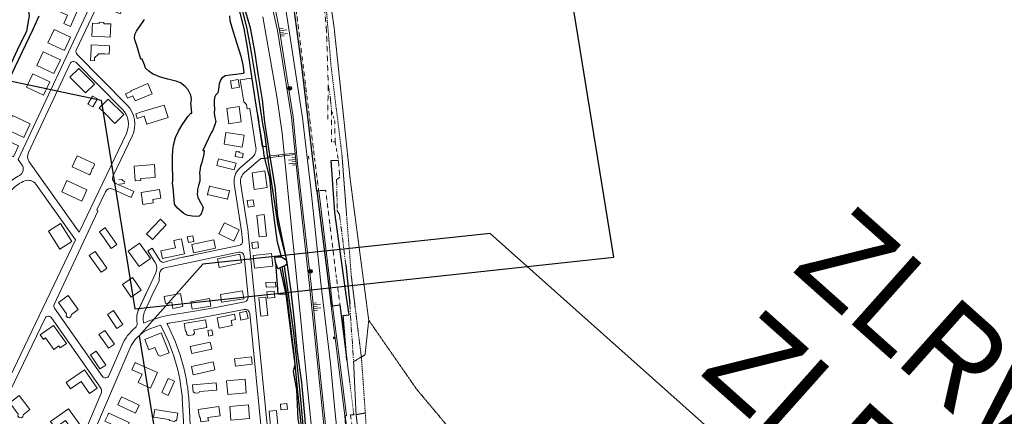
# Model space of a CAD drawing. Header units: metres. Extents: x 63969 to 66809, y 402115 to 403661.
# Tile 24 of 26: x 65954 to 66488, y 402801 to 403016. Entities that reach past the tile are written whole.
import ezdxf
from ezdxf.enums import TextEntityAlignment as Align

# ---------------------------------------------------------------- set-up
doc = ezdxf.new("R2010")
doc.units = ezdxf.units.M
for name, pattern in [('DASHDOT', [1, 0.5, -0.25, 0, -0.25]), ('DOT', [0.25, 0, -0.25]), ('HIDDEN', [0.375, 0.25, -0.125]), ('PHANTOM2', [1.25, 0.625, -0.125, 0.125, -0.125, 0.125, -0.125])]:
    doc.linetypes.add(name, pattern=pattern)
doc.layers.get('0').update_dxf_attribs({"linetype": 'CONTINUOUS'})
for name, color, linetype in [('0 @ 0.5', 7, 'CONTINUOUS'), ('0 @ 1', 7, 'CONTINUOUS'), ('BS-BINNENKRUINLIJN-KPN', 253, 'CONTINUOUS'), ('BS-BINNENTEENLIJN-KPN', 253, 'CONTINUOUS'), ('BS-INSTEEK-SLOOT-KPN', 253, 'CONTINUOUS'), ('BS-OVERIG-KPN', 253, 'CONTINUOUS'), ('BS-SCHEIDINGSL-TALUDBEKL-NTZ', 253, 'CONTINUOUS'), ('BS-SCHEIDINGSLIJN-TALUDBEKLEDING', 253, 'CONTINUOUS'), ('BS-WATERLIJN-KPN', 253, 'CONTINUOUS')]:
    doc.layers.add(name, color=color, linetype=linetype)
for name, color, linetype, lineweight in [('BS-AFVALBAK', 253, 'CONTINUOUS', 0), ('BS-BEBOUWING', 253, 'CONTINUOUS', 0), ('BS-DIJKPAAL', 2, 'CONTINUOUS', 25), ('BS-HEKWERK-NVV-KL-1_5M', 253, 'RASTER', 0), ('BS-KANT-KREUKELBERM', 35, 'PHANTOM2', 0), ('BS-KANT-VERHARDING', 253, 'CONTINUOUS', 0), ('BS-KRUINLIJN', 253, 'CONTINUOUS', 0), ('BS-OVERIGE-LIJNEN', 253, 'CONTINUOUS', 0), ('BS-PERKOENRIJ', 203, 'DOT', 5), ('BS-PERKOENRIJ-MET-BETONBAND', 213, 'DASHDOT', 0), ('BS-SYMBOOL-TALUD', 253, 'CONTINUOUS', 0), ('BS-TEENLIJN', 253, 'CONTINUOUS', 0), ('BS-TEENSCHOT-GECONSTRUEERD', 11, 'HIDDEN', 13), ('BS-TEENSCHOT-INGEMETEN', 11, 'HIDDEN', 13), ('BS-TRAP-CONTOUR', 253, 'CONTINUOUS', 0), ('BS-TUSSENBERM', 253, 'CONTINUOUS', 0), ('BS-ZANDLIJN', 2, 'HIDDEN', 20), ('TL-3.5mm Tekst', 3, 'CONTINUOUS', 35)]:
    doc.layers.add(name, color=color, linetype=linetype, lineweight=lineweight)
doc.layers.add('TO-Viewport', color=152, linetype='CONTINUOUS', plot=False)
doc.styles.add('StagCAD', font='StagCAD.ttf')
doc.linetypes.add('RASTER', pattern='A,3,-2,[200,RASTER,S=0.75,R=0,X=0,Y=0],-2,3', length=10)

# ---------------------------------------------------------------- blocks, each defined once
blk = doc.blocks.new('S03')
at = {"color": 0}
for p, q in [((-2.01, 0), (-2.01, -2.01)), ((-1, 0), (-1, -4.01)), ((0, 0), (0, -2.01)), ((1, 0), (1, -4.01)), ((2.01, 0), (2.01, -2.01))]:
    blk.add_line(p, q, dxfattribs=at)
blk = doc.blocks.new('S04')
at = {"color": 0}
for p, q in [((-2.01, 0), (-2.01, 2.01)), ((-1, 0), (-1, 4.01)), ((0, 0), (0, 2.01)), ((1, 0), (1, 4.01)), ((2.01, 0), (2.01, 2.01))]:
    blk.add_line(p, q, dxfattribs=at)
blk = doc.blocks.new('132')
at = {"layer": 'BS-DIJKPAAL'}
h = blk.add_hatch(color=256, dxfattribs=at)
h.paths.add_polyline_path([(0, 0), (0, 0.1, 0.414214), (-0.1, 0)])
h.paths.add_polyline_path([(0.1, 0), (0, 0), (0, -0.1, 0.414214)])
for p, q in [((-0.1, 0), (0.1, 0)), ((0, -0.1), (0, 0.1))]:
    blk.add_line(p, q, dxfattribs=at)
blk.add_circle((0, 0), 0.1, dxfattribs=at)
blk = doc.blocks.new('116', base_point=(63367.988281, 393509.3125))
at = {"layer": 'BS-AFVALBAK'}
blk.add_lwpolyline([(63368.308281, 393509.2725), (63368.308281, 393509.3525), (63368.268281, 393509.4725), (63368.148281, 393509.5925), (63368.028281, 393509.6325), (63367.948281, 393509.6325), (63367.828281, 393509.5925), (63367.708281, 393509.4725), (63367.668281, 393509.3525), (63367.668281, 393509.2725), (63367.708281, 393509.1525), (63367.828281, 393509.0325), (63367.948281, 393508.9925), (63368.028281, 393508.9925), (63368.148281, 393509.0325), (63368.268281, 393509.1525)], close=True, dxfattribs=at)
for points in [[(63367.748281, 393509.3125), (63368.228281, 393509.3125)], [(63367.988281, 393509.5525), (63367.988281, 393509.0725)]]:
    blk.add_lwpolyline(points, dxfattribs=at)
blk = doc.blocks.new('Dijkpaal')
at = {"layer": 'BS-DIJKPAAL'}
h = blk.add_hatch(color=256, dxfattribs=at)
h.paths.add_polyline_path([(0, 0), (0, 1, 0.414214), (-1, 0)])
h.paths.add_polyline_path([(1, 0), (0, 0), (0, -1, 0.414214)])
for p, q in [((-1, 0), (1, 0)), ((0, -1), (0, 1))]:
    blk.add_line(p, q, dxfattribs=at)
blk.add_circle((0, 0), 1, dxfattribs=at)
blk = doc.blocks.new('*U47')
at = {"layer": '0 @ 0.5', "xscale": 0.5, "yscale": 0.5, "zscale": 0.5}
blk.add_blockref('Dijkpaal', (66111.7, 402879.3), dxfattribs=at)
at = {"layer": '0 @ 1'}
blk.add_blockref('Dijkpaal', (66111.7, 402879.3), dxfattribs=at)
blk = doc.blocks.new('De Krabbenkreek')
at = {"layer": 'BS-BEBOUWING'}
for points in [[(66000, 403052.546), (65987.634, 403060.1), (65984.402, 403054.823)], [(65984.402, 403054.823), (65997.797, 403046.748), (66000, 403050.373)], [(66000, 403050.373), (66000.963, 403051.958), (66000, 403052.546)], [(66022.721, 403028.395), (66026.597, 403034.368), (66019.508, 403038.967), (66020.27, 403040.141), (66017.317, 403042.057), (66012.68, 403034.91), (66022.721, 403028.395)], [(65987.354, 403027.3), (65990.386, 403034.148), (65980.84, 403038.529), (65977.808, 403031.681), (65987.354, 403027.3)], [(66000, 403023.106), (66002.96, 403030.096), (66011.539, 403026.542)], [(65974.125, 403025.348), (65985.044, 403020.532), (65981.406, 403012.286), (65977.743, 403013.902), (65979.732, 403018.411), (65972.442, 403021.627), (65974.125, 403025.348)], [(66011.539, 403026.542), (66008.384, 403019.033), (66000, 403022.52)], [(66000, 403022.52), (65999.789, 403022.608), (66000, 403023.106)], [(66000, 403006.599), (65993, 403006.893), (65993.329, 403013.958)], [(65993.329, 403013.958), (65997.024, 403013.811), (65997.051, 403014.489), (65999.495, 403014.392), (65999.468, 403013.714), (66000, 403013.693)], [(66000, 403013.693), (66003.331, 403013.561), (66002.996, 403006.473), (66000, 403006.599)], [(65978.534, 403000), (65981.493, 403006.359), (65972.478, 403010.559), (65969.073, 403003.349), (65976.212, 403000)], [(66000, 403001.887), (65992.695, 403002.157), (65992.596, 403000)], [(65963.143, 402990.981), (65966.661, 402998.429), (65975.937, 402994.063), (65972.461, 402986.629), (65963.143, 402990.981)], [(65976.212, 403000), (65978.118, 402999.106)], [(65978.118, 402999.106), (65978.534, 403000)], [(65992.596, 403000), (65992.309, 402993.728), (65994.4, 402993.647), (65994.468, 402995.134), (65996.436, 402996.93), (65996.457, 402997.441), (66000, 402997.31)], [(66002.588, 403000), (66002.67, 403001.788), (66000, 403001.887)], [(66000, 402997.31), (66002.461, 402997.219)], [(66002.461, 402997.219), (66002.588, 403000)], [(65957.616, 402979.243), (65961.043, 402986.52), (65970.193, 402982.183), (65966.768, 402974.916), (65957.616, 402979.243)], [(65994.4, 402980.938), (65985.98, 402989.473), (65981.116, 402984.676), (65989.535, 402976.14), (65994.4, 402980.938)], [(66011.324, 402975.706), (66012.332, 402973.213), (66015.343, 402974.486), (66016.462, 402971.839), (66025.693, 402975.72), (66023.335, 402981.295), (66014.128, 402977.357), (66014.295, 402976.963), (66011.324, 402975.706)], [(65993.492, 402968.528), (65990.829, 402970.075), (65993.373, 402974.456), (65996.036, 402972.909), (65993.492, 402968.528)], [(66000, 402970.962), (65997.053, 402967.978), (66000, 402965.053)], [(66010.34, 402964.344), (66001.817, 402972.802), (66000, 402970.962)], [(66000, 402965.053), (66005.576, 402959.519), (66010.34, 402964.344)], [(66022.828, 402959.18), (66034.399, 402962.752), (66032.272, 402969.538), (66019.939, 402965.796), (66016.836, 402964.82), (66017.65, 402962.262), (66021.48, 402963.48), (66022.828, 402959.18)], [(66074.079, 402960.39), (66067.401, 402959.312), (66066.375, 402967.659), (66073.053, 402968.737), (66074.079, 402960.39)], [(65949.938, 402963.897), (65946.424, 402956.484), (65956.08, 402951.936), (65959.581, 402959.369), (65949.938, 402963.897)], [(66022.619, 402959.115), (66022.828, 402959.18)], [(66022.828, 402959.18), (66022.895, 402958.966)], [(66064.786, 402948.219), (66065.776, 402954.731), (66075.701, 402953.223), (66074.711, 402946.711), (66064.786, 402948.219)], [(65953.243, 402947.431), (65950.44, 402941.392), (65940.75, 402945.89), (65943.553, 402951.93), (65953.243, 402947.431)], [(66074.764, 402940.812), (66070.827, 402941.646), (66071.414, 402944.574), (66072.934, 402944.252), (66072.842, 402943.795), (66075.259, 402943.283), (66074.764, 402940.812)], [(65934.299, 402935.31), (65937.36, 402941.639), (65944.577, 402938.143), (65941.501, 402931.821), (65934.299, 402935.31)], [(65994.439, 402937.602), (65994.337, 402936.751), (65993.705, 402935.398), (65993.186, 402934.899), (65992.945, 402934.378), (65992.893, 402933.658), (65992.256, 402932.294), (65991.691, 402931.672), (65982.276, 402936.015), (65985.024, 402941.945), (65994.439, 402937.602)], [(66060.801, 402936.702), (66061.734, 402940.283), (66071.284, 402937.907), (66070.351, 402934.326), (66060.801, 402936.702)], [(66019.46, 402929.622), (66019.528, 402928.655), (66016.515, 402928.443), (66015.956, 402936.414), (66026.949, 402937.185), (66027.44, 402930.182), (66019.46, 402929.622)], [(66081.218, 402923.778), (66088.201, 402924.746), (66087.004, 402933.745), (66080.021, 402932.777), (66081.218, 402923.778)], [(65930.443, 402927.242), (65934.065, 402925.536), (65932.38, 402921.957), (65940.541, 402918.114), (65943.912, 402925.274), (65932.123, 402930.825), (65930.443, 402927.242)], [(65987.503, 402917.323), (65976.628, 402922.341), (65979.503, 402928.508), (65990.378, 402923.49), (65987.503, 402917.323)], [(66007.73, 402928.903), (66009.318, 402929.114), (66010.92, 402927.673)], [(66008.033, 402926.623), (66011.007, 402927.018)], [(66030.438, 402919.016), (66026.035, 402918.316), (66026.321, 402916.484), (66020.734, 402915.597), (66019.729, 402922.039), (66029.719, 402923.626), (66030.438, 402919.016)], [(66055.833, 402920.991), (66056.865, 402925.412)], [(66056.728, 402925.444), (66056.865, 402925.412)], [(66056.865, 402925.412), (66056.931, 402925.696)], [(66056.865, 402925.412), (66067.676, 402922.917)], [(66066.64, 402918.456), (66067.676, 402922.917)], [(66067.676, 402922.917), (66067.748, 402923.228)], [(66067.676, 402922.917), (66068.019, 402922.838)], [(65937.637, 402913.967), (65926.051, 402919.376), (65924.376, 402915.79), (65927.992, 402914.088), (65926.123, 402910.118), (65934.101, 402906.394), (65937.637, 402913.967)], [(66055.681, 402921.027), (66055.833, 402920.991)], [(66055.757, 402920.668), (66055.833, 402920.991)], [(66055.833, 402920.991), (66066.64, 402918.456)], [(66066.595, 402918.263), (66066.64, 402918.456)], [(66066.64, 402918.456), (66066.787, 402918.422)], [(66033.45, 402904.567), (66030.271, 402907.568), (66022.699, 402899.547), (66025.878, 402896.546), (66033.45, 402904.567)], [(66087.781, 402898.374), (66083.915, 402897.914), (66082.68, 402909.57), (66086.546, 402910.03), (66087.781, 402898.374)], [(65919.435, 402893.553), (65920.695, 402896.275), (65924.243, 402894.621), (65924.879, 402895.991), (65925.936, 402895.502), (65927.22, 402898.276), (65926.167, 402898.763), (65926.795, 402900.114), (65915.818, 402905.23), (65913.266, 402899.737), (65916.393, 402898.28), (65915.128, 402895.546), (65919.435, 402893.553)], [(65975.994, 402905.298), (65969.442, 402901.121), (65975.678, 402891.341), (65982.229, 402895.518), (65975.994, 402905.298)], [(66000, 402902.806), (65997.093, 402900.692), (66000, 402896.644)], [(66000.154, 402902.918), (66000, 402902.806)], [(66000, 402896.644), (66003.562, 402891.684), (66006.623, 402893.91), (66000.154, 402902.918)], [(66072.985, 402901.734), (66070.049, 402895.685), (66062.027, 402899.578), (66064.962, 402905.627), (66072.985, 402901.734)], [(66037.543, 402896.077), (66038.371, 402892.093), (66030.426, 402890.406), (66031.299, 402886.293), (66043.378, 402888.784), (66041.672, 402896.986), (66037.543, 402896.077)], [(66048.432, 402895.497), (66047.828, 402898.532), (66044.816, 402897.932), (66045.42, 402894.897), (66048.432, 402895.497)], [(66060.202, 402891.862), (66048.282, 402889.372), (66047.342, 402893.833), (66059.262, 402896.323), (66060.202, 402891.862)], [(66000, 402880.155), (65998.005, 402878.758), (65991.598, 402887.807), (65994.731, 402890.002), (66000, 402882.561)], [(66018.957, 402894.473), (66024.783, 402886.19), (66018.63, 402881.88), (66012.804, 402890.164), (66018.957, 402894.473)], [(66090.601, 402888.984), (66091.329, 402882.048), (66081.325, 402880.999), (66080.597, 402887.936), (66090.601, 402888.984)], [(65912.986, 402871.447), (65914.424, 402874.53), (65917.473, 402873.122), (65919.291, 402877.123), (65905.836, 402883.4), (65903.973, 402879.359), (65907.069, 402877.928), (65905.643, 402874.872), (65912.986, 402871.447)], [(66000, 402882.561), (66001.139, 402880.953)], [(66001.139, 402880.953), (66000, 402880.155)], [(66019.837, 402868.98), (66014.274, 402865.21), (66009.565, 402872.117), (66015.127, 402875.886), (66019.837, 402868.98)], [(66075.521, 402864.321), (66063.461, 402862.499), (66062.805, 402866.766), (66074.865, 402868.589), (66075.521, 402864.321)], [(65985.667, 402858.444), (65981.941, 402855.78), (65981.692, 402854.684), (65980.813, 402854.056), (65979.748, 402854.234), (65979.12, 402855.113), (65979.297, 402856.177), (65974.854, 402862.392), (65980.142, 402866.172), (65985.667, 402858.444)], [(66041.064, 402867.276), (66042.41, 402860.125), (66037.05, 402859.113), (66036.43, 402862.396), (66032.991, 402861.747), (66032.263, 402865.614), (66041.064, 402867.276)], [(66057.551, 402860.362), (66047.484, 402858.636), (66046.788, 402862.693), (66056.856, 402864.419), (66057.551, 402860.362)], [(66084.686, 402854.918), (66088.542, 402855.31), (66087.529, 402865.299), (66083.673, 402864.907), (66084.686, 402854.918)], [(66009.816, 402850.303), (66004.68, 402857.948), (66001.502, 402855.862), (66006.638, 402848.216), (66009.816, 402850.303)], [(66054.721, 402852.921), (66055.523, 402848.674), (66048.355, 402847.411), (66048.678, 402845.701), (66048.039, 402844.777), (66045.561, 402844.344), (66044.624, 402844.992), (66044.302, 402846.697), (66043.852, 402846.618), (66043.05, 402850.865), (66054.721, 402852.921)], [(66070.435, 402855.921), (66071.021, 402853.082), (66068.586, 402852.567), (66069.148, 402849.907), (66062.18, 402848.433), (66061.018, 402853.93), (66070.435, 402855.921)], [(65896.292, 402835.388), (65897.731, 402838.472), (65900.779, 402837.063), (65902.598, 402841.065), (65889.143, 402847.341), (65887.28, 402843.3), (65890.376, 402841.87), (65888.95, 402838.814), (65896.292, 402835.388)], [(65975.857, 402837.705), (65979.233, 402840.049), (65972.244, 402849.833), (65964.936, 402844.76), (65966.732, 402842.245), (65967.871, 402843.059), (65972.294, 402836.866), (65975.05, 402838.835), (65975.857, 402837.705)], [(66000, 402840.468), (65996.825, 402844.946), (65999.974, 402847.141), (66000, 402847.104)], [(66000, 402847.104), (66005.275, 402839.664)], [(66058.115, 402847.503), (66058.684, 402844.507), (66056.616, 402844.115), (66056.047, 402847.111), (66058.115, 402847.503)], [(66030.183, 402833.139), (66034.994, 402835.084), (66030.634, 402845.867), (66021.697, 402842.253), (66023.987, 402836.589), (66027.26, 402837.912), (66028.969, 402833.686), (66030.183, 402833.139)], [(65921.072, 402832.098), (65917.865, 402824.796), (65907.234, 402829.586), (65910.44, 402836.888), (65921.072, 402832.098)], [(66005.275, 402839.664), (66002.126, 402837.469), (66000, 402840.468)], [(66058.147, 402837.059), (66047.271, 402834.656), (66046.437, 402838.446), (66057.314, 402840.85), (66058.147, 402837.059)], [(65886.308, 402824.408), (65889.476, 402830.921), (65882.596, 402834.212), (65879.47, 402827.679), (65886.308, 402824.408)], [(66000, 402829.158), (65995.329, 402835.958), (65992.198, 402833.829), (65997.363, 402826.258)], [(66071.014, 402827.694), (66080.137, 402828.799), (66079.662, 402832.855), (66070.539, 402831.75), (66071.014, 402827.694)], [(65997.363, 402826.258), (66000, 402828.018)], [(66000, 402828.018), (66000.537, 402828.376), (66000, 402829.158)], [(66016.634, 402829.645), (66028.72, 402824.262), (66024.866, 402815.82), (66018.246, 402818.837), (66020.313, 402823.364), (66014.759, 402825.838), (66016.419, 402829.475)], [(66016.634, 402829.645), (66016.52, 402829.696), (66016.419, 402829.475)], [(66047.138, 402827.539), (66048.102, 402823.098), (66059.795, 402825.688), (66058.831, 402830.13), (66047.138, 402827.539)], [(65891.629, 402816.074), (65899.521, 402811.568), (65904.791, 402820.654), (65896.899, 402825.16), (65891.629, 402816.074)], [(65932.448, 402816.444), (65941.193, 402812.155), (65944.805, 402819.553), (65936.057, 402823.822), (65932.448, 402816.444)], [(65988.959, 402825.696), (65995.838, 402815.84), (65991.738, 402812.978), (65987.263, 402819.391), (65981.506, 402815.373), (65979.102, 402818.817), (65988.959, 402825.696)], [(66034.474, 402821.124), (66037.904, 402819.577), (66034.43, 402811.874), (66031, 402813.421), (66034.474, 402821.124)], [(66076.178, 402820.767), (66076.84, 402813.284), (66066.776, 402812.346), (66066.114, 402819.828), (66076.178, 402820.767)], [(66048.101, 402813.788), (66049.044, 402813.05), (66051.179, 402813.211), (66051.551, 402814.049), (66060.824, 402814.749), (66060.458, 402818.666), (66047.735, 402817.705), (66048.101, 402813.788)], [(65930.141, 402805.649), (65924.603, 402796.638), (65918.016, 402800.687), (65923.554, 402809.697), (65930.141, 402805.649)], [(65959.325, 402804.184), (65955.671, 402801.423), (65955.451, 402800.32), (65954.589, 402799.669), (65953.52, 402799.819), (65952.869, 402800.68), (65953.017, 402801.749), (65948.411, 402807.844), (65953.597, 402811.763), (65959.325, 402804.184)], [(66018.773, 402806.64), (66009.198, 402811.104), (66007.123, 402806.763), (66016.697, 402802.298), (66018.773, 402806.64)], [(65980.42, 402804.627), (65987.372, 402794.821), (65983.293, 402791.929), (65978.77, 402798.309), (65973.043, 402794.249), (65970.614, 402797.675), (65980.42, 402804.627)], [(66050.809, 402804.176), (66061.968, 402805.817), (66062.698, 402800.851), (66056.032, 402799.871), (66056.291, 402798.109), (66052.273, 402797.518), (66051.898, 402800.071), (66051.423, 402800.001), (66050.809, 402804.176)], [(66078.686, 402799.319), (66068.563, 402798.408), (66067.889, 402805.896), (66078.012, 402806.807), (66078.686, 402799.319)], [(66002.151, 402802.219), (66013.227, 402797.24), (66011.242, 402792.863), (66000.137, 402797.855), (66001.662, 402801.217)], [(66001.662, 402801.217), (66002.122, 402802.232), (66002.151, 402802.219)], [(66038.987, 402798.12), (66038.367, 402798.221), (66038.337, 402798.036), (66037.821, 402797.79), (66035.363, 402798.183), (66035.027, 402798.574), (66035.056, 402798.76), (66026.523, 402800.147), (66027.189, 402804.299), (66039.657, 402802.298), (66038.987, 402798.12)], [(66093.248, 402803.77), (66094.322, 402791.831), (66090.319, 402791.471), (66089.245, 402803.41), (66093.248, 402803.77)], [(65953.615, 402784.776), (65947.755, 402790.652), (65940.489, 402783.658), (65946.348, 402777.782), (65953.615, 402784.776)], [(65977.395, 402779.302), (65970.677, 402788.536), (65967.583, 402786.285), (65974.301, 402777.051), (65977.395, 402779.302)], [(66053.428, 402780.936), (66052.929, 402788.28), (66063.892, 402789.025), (66064.391, 402781.68), (66053.428, 402780.936)], [(66081.658, 402785.315), (66081.148, 402791.82), (66070.697, 402791.051), (66071.207, 402784.546), (66081.658, 402785.315)], [(66007.167, 402769.466), (66012.481, 402780.857), (66004.604, 402783.886), (66000, 402774.014)], [(66028.031, 402780.595), (66035.351, 402783.508), (66038.989, 402774.363), (66031.669, 402771.451), (66028.031, 402780.595)], [(65957.06, 402767.272), (65953.854, 402770.543), (65952.732, 402770.62), (65951.976, 402771.391), (65951.988, 402772.471), (65952.759, 402773.227), (65953.838, 402773.216), (65959.295, 402778.563), (65963.844, 402773.921), (65957.06, 402767.272)], [(66095.547, 402775.241), (66100.281, 402775.713), (66100.655, 402772.197), (66095.897, 402771.724), (66095.942, 402771.275), (66091.95, 402770.913), (66090.781, 402782.544), (66094.782, 402782.924), (66095.547, 402775.241)], [(66000, 402774.014), (65999.435, 402772.802), (65995.636, 402774.441), (65992.554, 402767.296), (65996.004, 402765.809)], [(66067.999, 402767.079), (66057.542, 402766.155), (66056.892, 402772.656), (66067.349, 402773.58), (66067.999, 402767.079)], [(66083.615, 402768.661), (66073.518, 402767.906), (66072.95, 402775.421), (66083.047, 402776.176), (66083.615, 402768.661)], [(66007.167, 402769.466), (66010.331, 402768.004), (66006.789, 402760.338)], [(66033.099, 402766.705), (66034.436, 402763.403), (66042.529, 402766.628), (66041.191, 402769.931), (66033.099, 402766.705)], [(65994.365, 402762.008), (65983.024, 402757.536), (65986.194, 402749.508), (65994.062, 402752.611), (66000, 402749.965)], [(65994.365, 402762.008), (65996.004, 402765.809)], [(66037.566, 402755.563), (66036.235, 402758.894), (66044.311, 402762.162), (66045.642, 402758.831), (66037.566, 402755.563)], [(66000, 402749.965), (66001.655, 402749.227), (66006.789, 402760.338)], [(66060.032, 402752.536), (66070.57, 402753.467), (66069.983, 402760.018), (66059.445, 402759.086), (66060.032, 402752.536)], [(66085.99, 402753.629), (66075.867, 402752.85), (66075.254, 402760.299), (66085.376, 402761.078), (66085.99, 402753.629)], [(66040.744, 402747.712), (66039.413, 402751.043), (66047.49, 402754.311), (66048.821, 402750.98), (66040.744, 402747.712)], [(66054.167, 402736.836), (66050.544, 402745.951), (66043.202, 402743.055), (66046.825, 402733.94), (66054.167, 402736.836)], [(66083.481, 402731.81), (66079.869, 402732.935), (66082.845, 402742.624), (66086.458, 402741.499), (66083.481, 402731.81)], [(66000, 402728.965), (66003.804, 402732.722), (66008.902, 402727.581)], [(66020.567, 402727.73), (66031.234, 402732.38), (66032.886, 402728.591), (66022.219, 402723.94), (66020.567, 402727.73)], [(66000, 402722.591), (65996.806, 402725.811), (66000, 402728.965)], [(66008.902, 402727.581), (66001.905, 402720.67), (66000, 402722.591)], [(66064.624, 402723.062), (66061.994, 402719.162), (66053.881, 402724.596), (66056.511, 402728.496), (66064.624, 402723.062)], [(66052.161, 402718.15), (66046.998, 402722.379), (66040.717, 402714.71), (66045.88, 402710.481), (66052.161, 402718.15)], [(66076.582, 402715.066), (66067.888, 402720.958), (66065.335, 402717.246), (66074.087, 402711.365), (66076.582, 402715.066)], [(66050.849, 402702.306), (66059.117, 402712.45), (66056.077, 402714.873), (66047.81, 402704.729), (66050.849, 402702.306)], [(66064.073, 402692.568), (66069.838, 402701.962), (66066.653, 402703.916), (66060.889, 402694.523), (66064.073, 402692.568)], [(66037.428, 402686.186), (66042.631, 402682.245), (66048.706, 402690.224), (66043.484, 402694.18), (66037.428, 402686.186)], [(66064.073, 402692.568), (66063.738, 402692.022)], [(66064.504, 402692.304), (66064.073, 402692.568)], [(66062.571, 402678.092), (66060.658, 402686.861), (66053.749, 402685.338), (66055.662, 402676.569), (66062.571, 402678.092)]]:
    blk.add_lwpolyline(points, dxfattribs=at)

msp = doc.modelspace()

# ---------------------------------------------------------------- linework, layer by layer
at = {"layer": 'BS-BEBOUWING'}
for points in [[(66068.32, 402982.66), (66072.41, 402983.35), (66073.09, 402979.3), (66069, 402978.61)], [(66077.28, 402917.63), (66080.52, 402918.14), (66081.08, 402914.6), (66077.83, 402914.09)], [(66079.91, 402894.91), (66083.16, 402895.23), (66083.47, 402892.03), (66080.22, 402891.71)], [(66061.15, 402886.05), (66073.27, 402888.61), (66074.2, 402883.92), (66062.08, 402881.36)], [(66087.49, 402873.11), (66092.78, 402873.37), (66092.9, 402870.89), (66087.61, 402870.63)], [(66087.97, 402868.1), (66092, 402868.49), (66092.34, 402865.04), (66088.31, 402864.64)], [(66073.09, 402856.77), (66076.91, 402857.65), (66077.8, 402853.71), (66073.98, 402852.83)], [(66095.42, 402807.12), (66098.95, 402807.41), (66099.2, 402804.34), (66095.67, 402804.05)]]:
    msp.add_lwpolyline(points, close=True, dxfattribs=at)
at = {"layer": 'BS-BINNENKRUINLIJN-KPN'}
for points in [[(66076.04, 403021.36, 0), (66079.04, 403011.39, 0), (66081.28, 402998.82, 0), (66083.29, 402985.36, 0), (66085.46, 402972.42, 0), (66086.72, 402960.34, 0)], [(66086.72, 402960.34, 0), (66089.29, 402943.67, 0), (66092.34, 402925.35, 0), (66093.84, 402909.26, 0), (66096.34, 402896.62, 0), (66098.71, 402885.21, 0)]]:
    msp.add_polyline3d(points, dxfattribs=at)
at = {"layer": 'BS-BINNENTEENLIJN-KPN'}
msp.add_line((66086.31, 402944.01), (66083.61, 402960.42), dxfattribs=at)
msp.add_lwpolyline([(65953.17, 403025.9), (65955.85, 403023.52), (65957.85, 403021.24), (65958.57, 403020.33), (65959.04, 403017.99), (65958.3, 403014.1), (65957.51, 403009.51)], dxfattribs=at)
for points in [[(65966.19, 403091.52, 0), (65970.27, 403089.5, 0), (65979.44, 403084.94, 0), (65986.51, 403080.9, 0), (65993.62, 403076.52, 0), (66000.69, 403071.6, 0), (66006.94, 403067.14, 0), (66014.52, 403062.58, 0), (66023.44, 403057.14, 0), (66032.93, 403051.89, 0), (66042.87, 403045.92, 0), (66051.04, 403040.68, 0), (66060.17, 403034.4, 0), (66065.31, 403030.81, 0), (66069.82, 403026.65, 0), (66071.86, 403023.55, 0), (66073.32, 403019.57, 0), (66075.61, 403011.15, 0), (66077.3, 403000.92, 0), (66080.37, 402980.09, 0), (66082.41, 402967.06, 0), (66083.61, 402960.42, 0)], [(66086.64, 402942.02, 0), (66086.31, 402944.01, 0)], [(66095.9, 402887.06, 0), (66093.73, 402895.09, 0), (66092.55, 402904.29, 0), (66090.71, 402918.46, 0), (66089.58, 402930.01, 0), (66086.64, 402942.02, 0)]]:
    msp.add_polyline3d(points, dxfattribs=at)
at = {"layer": 'BS-HEKWERK-NVV-KL-1_5M'}
msp.add_polyline3d([(66110.61, 402941.84, 0), (66110.75, 402940.19, 0)], dxfattribs=at)
at = {"layer": 'BS-INSTEEK-SLOOT-KPN', "flags": 128}
for points in [[(66074.73, 403020.36), (66076.96, 403011.83), (66079.2, 403000.18), (66082.53, 402979.67), (66085.66, 402959.41), (66086.79, 402953.94), (66088.28, 402942.44), (66091.38, 402920.91), (66094.05, 402904.16), (66098.71, 402885.21), (66101.14, 402868.56), (66102.95, 402852.45), (66104.36, 402836.76), (66106.8, 402818.95), (66108.55, 402800.96), (66109.67, 402784.35), (66110.32, 402777.9), (66113.71, 402750.51), (66112.91, 402746.1), (66110.57, 402736.12), (66106.56, 402723.3)], [(66092.77, 402884.01), (66094.06, 402866.99), (66098.36, 402866.82), (66101.75, 402839.69), (66103.25, 402828.86), (66102.39, 402824.81), (66104.1, 402814.88), (66104.83, 402799.01), (66106.41, 402790.95), (66107.04, 402782.29), (66109.02, 402751.39), (66107.57, 402740.88), (66101.31, 402719.91), (66091.27, 402694), (66085.66, 402674.66)]]:
    msp.add_lwpolyline(points, dxfattribs=at)
at = {"layer": 'BS-INSTEEK-SLOOT-KPN'}
for points in [[(65887.23, 402859.55, 0), (65894.57, 402875.14, 0), (65905.4, 402898.42, 0), (65915.04, 402919.04, 0), (65925.95, 402942.26, 0), (65935.15, 402962.06, 0), (65943.53, 402979.89, 0), (65952.68, 402999.54, 0), (65957.51, 403009.51, 0)], [(65960.94, 403010.58, 0), (65951.16, 402990.11, 0), (65939.39, 402964.94, 0), (65929.47, 402943.54, 0), (65918.78, 402920.63, 0), (65906.44, 402894.59, 0), (65895.69, 402871.6, 0), (65887.54, 402854.15, 0)], [(66095.13, 402881.17, 0), (66098.36, 402866.82, 0)]]:
    msp.add_polyline3d(points, dxfattribs=at)
at = {"layer": 'BS-KANT-KREUKELBERM', "ltscale": 5}
for points in [[(66121.36, 402980.6), (66122.61, 402973), (66123.09, 402966.96)], [(66127.63, 402930.46), (66125.92, 402928.96), (66126.26, 402912.02), (66127.52, 402910.05), (66130.86, 402882.7)], [(66133.03, 402861.57), (66135.12, 402830.23)]]:
    msp.add_lwpolyline(points, dxfattribs=at)
at = {"layer": 'BS-KANT-VERHARDING'}
for p, q in [((65997.73, 403035.62), (65952.98, 402940.02)), ((66000.27, 403032.78), (65984.58, 402999.27)), ((65984.97, 402997.02), (66012.03, 402969.7)), ((65981.19, 402992.04), (65958.59, 402943.75)), ((65984.43, 402992.59), (66009.55, 402967.24)), ((65986.12, 402900.61), (66011.75, 402954.18)), ((66004.57, 402931.06), (66014.91, 402952.67)), ((65959.05, 402938.74), (65986.12, 402900.61)), ((66075.77, 402932.8), (66084.72, 402940.51)), ((65995.78, 402912.68), (66000.47, 402922.48)), ((66004.41, 402923.92), (66014.37, 402919.41)), ((66006.04, 402927.03), (66015.82, 402922.59)), ((66015.82, 402922.59), (66014.37, 402919.41)), ((65972.58, 402861.24), (65996.29, 402911.95)), ((65995.78, 402912.68), (65996.29, 402911.95)), ((66074.33, 402901.14), (66074.84, 402895.99)), ((65942.59, 402809.63), (65984.05, 402896.28)), ((66077.94, 402900.16), (66092.13, 402756.51)), ((66023.36, 402890.3), (66025.7, 402891.83)), ((66023.36, 402890.3), (66027.3, 402884.26)), ((66039.87, 402886.33), (66072.87, 402893.29)), ((66032.56, 402881.21), (66072.68, 402889.68)), ((66075.68, 402887.48), (66077.86, 402865.36)), ((66027.71, 402878.43), (66018.64, 402859.15)), ((66029.53, 402874.09), (66025.67, 402865.87)), ((66029.53, 402874.09), (66029.79, 402878.01)), ((65972.76, 402859.24), (65998.8, 402822.24)), ((66047.74, 402857.5), (66060.27, 402859.59)), ((66048.43, 402853.36), (66075.78, 402858.57)), ((66060.27, 402859.59), (66075.86, 402862.66)), ((65944.21, 402804.9), (65967.59, 402853.76)), ((65971.03, 402854.05), (65997.54, 402816.39)), ((66078.75, 402856.36), (66088.65, 402756.17)), ((66006.51, 402832.47), (66002.27, 402822.6)), ((65997.94, 402812.51), (65983.89, 402779.76)), ((66042.14, 402810.26), (66043.61, 402782.68)), ((66045.63, 402810.5), (66047.11, 402782.87))]:
    msp.add_line(p, q, dxfattribs=at)
for points in [[(66079.78, 402984.12), (66073.56, 402983.3), (66075.59, 402971.25), (66076.96, 402969.85), (66077.27, 402967.5), (66078.86, 402967.76)], [(66082.98, 402963.94), (66085.54, 402947.1), (66087.66, 402947.13)], [(66073.76, 402927.33), (66077.58, 402903)], [(66070.31, 402926.79), (66074.33, 402901.14)]]:
    msp.add_lwpolyline(points, dxfattribs=at)
for points in [[(66078.86, 402967.76), (66082.08, 402946.57, -0.258117), (66080.06, 402941.12), (66073.49, 402935.46)], [(65952.98, 402940.02), (65955.04, 402937.13, -0.444179), (65953.75, 402931.33, 0.043083), (65947.41, 402926.97, 0.111578), (65946.06, 402925.23), (65902.97, 402833.19, -0.410837), (65897.7, 402831.24), (65892.39, 402833.66)], [(65984.05, 402896.28), (65962.51, 402926.61, 0.338229), (65956.71, 402928.41, 0.120178), (65949.72, 402923.72, 0.075962), (65948.04, 402921.21), (65905.63, 402830.61, 0.38641), (65907.22, 402825.47), (65936.95, 402807.91)], [(66048.35, 402888.12), (66039.87, 402886.33, 0.034623), (66032.5, 402884.23, -0.347928), (66030.15, 402885.02), (66025.7, 402891.83)], [(66022.5, 402867.36), (66018.64, 402859.15, 0.155222), (66017.58, 402851.09, -0.2766), (66016.66, 402848.69, 0.125023), (66009.4, 402839.21), (66006.51, 402832.47)], [(66025.67, 402865.87), (66021.81, 402857.66, 0.171044), (66021.15, 402851.11, 0.786263)], [(66047.74, 402857.5), (66035.21, 402855.41, 0.066182), (66021.15, 402851.11, 1.52373)], [(66048.43, 402853.36), (66035.9, 402851.27, 0.010328), (66033.8, 402850.88, 0.010328)], [(66030.3, 402850.01, 0.031775), (66024.12, 402847.83, 0.19286), (66013.59, 402837.32), (65994.98, 402793.95)]]:
    msp.add_lwpolyline(points, format="xyb", dxfattribs=at)
for centre, radius, start, end in [((65986.39, 402998.42), 2, 154.9155, 224.7331), ((65983.01, 402991.19), 2, 44.7331, 154.9155), ((66001.38, 402959.14), 11.5, 334.4314, 44.7331), ((66001.38, 402959.14), 15, 334.4314, 44.7331), ((65963.12, 402941.63), 5, 154.9155, 215.3802), ((66079.69, 402928.26), 9.5, 130.7487, 188.9206), ((66079.69, 402928.26), 6, 130.7487, 188.9206), ((66007.27, 402929.76), 3, 154.4314, 245.6149), ((66003.17, 402921.19), 3, 65.6149, 154.4314), ((66028.19, 402895.25), 50, 5.6391, 8.9206), ((66072.35, 402895.74), 2.5, 281.9229, 5.6391), ((66073.19, 402887.23), 2.5, 5.6391, 101.9229), ((66022.28, 402880.98), 6, 334.822, 33.1178), ((66033.29, 402877.78), 3.5, 101.9229, 176.1835), ((66075.38, 402865.11), 2.5, 281.1515, 5.6391), ((65974.39, 402860.39), 2, 154.9396, 215.1442), ((66076.26, 402856.11), 2.5, 5.6391, 101.1515), ((65969.39, 402852.9), 2, 35.1442, 154.4314), ((65939.65, 402801.38), 102.88, 4.9538, 28.2138), ((65939.65, 402801.38), 106.38, 4.9224, 27.7307), ((66000.43, 402823.39), 2, 215.1442, 336.7742), ((65994.27, 402814.09), 4, 336.7742, 35.1442)]:
    msp.add_arc(centre, radius, start, end, dxfattribs=at)
at = {"layer": 'BS-KRUINLIJN', "flags": 128}
msp.add_lwpolyline([(66103.12, 402669.06), (66102.11, 402671.2), (66102.87, 402678.55), (66111.59, 402707.1), (66119.42, 402733.11), (66122.63, 402743.07), (66123.41, 402746.18), (66123.66, 402751.3), (66120.47, 402781.7), (66115.2, 402832.97), (66111.37, 402870.01), (66104.88, 402928.73), (66101.33, 402963.05), (66093.87, 403010.09), (66088.89, 403031.91)], dxfattribs=at)
at = {"layer": 'BS-KRUINLIJN'}
for points in [[(66103.04, 402669, 0), (66102.11, 402671.2, 0), (66102.87, 402678.55, 0), (66111.59, 402707.1, 0), (66119.42, 402733.11, 0), (66122.63, 402743.07, 0), (66123.41, 402746.18, 0), (66123.66, 402751.3, 0), (66120.47, 402781.7, 0), (66115.2, 402832.97, 0), (66111.37, 402870.01, 0), (66104.88, 402928.73, 0), (66101.33, 402963.05, 0), (66093.87, 403010.09, 0), (66088.89, 403031.91, 0)], [(66125.25, 402749.34, 0), (66121.4, 402781.99, 0), (66115.84, 402834.15, 0), (66112.23, 402870.4, 0), (66105.08, 402934.21, 0), (66102.26, 402963.23, 0), (66094.93, 403010.29, 0), (66090.54, 403032.12, 0)]]:
    msp.add_polyline3d(points, dxfattribs=at)
at = {"layer": 'BS-OVERIG-KPN'}
msp.add_line((66084.72, 402940.51), (66088.51, 402940.92), dxfattribs=at)
msp.add_polyline3d([(66096.28, 402881.69, 0), (66095.13, 402881.17, 0), (66094.03, 402880.67, 0), (66092.77, 402884.01, 0), (66092.31, 402887.16, 0), (66095.9, 402887.06, 0), (66098.44, 402885.52, 0), (66098.88, 402882.9, 0), (66097.35, 402882.08, 0)], close=True, dxfattribs=at)
at = {"layer": 'BS-OVERIGE-LIJNEN'}
msp.add_polyline3d([(66130.36, 402800.71, 0), (66131.2, 402800.76, 0), (66127.57, 402830.14, 0), (66123.76, 402860.49, 0), (66121.96, 402875.33, 0), (66116.18, 402923.01, 0)], dxfattribs=at)
at = {"layer": 'BS-PERKOENRIJ'}
for points in [[(66101.82, 403038.2), (66107.9, 402989.76), (66113.92, 402940.65), (66116.18, 402923.01), (66119.96, 402923.3), (66125.81, 402875.78), (66127.71, 402860.98)], [(66117.98, 403037.23), (66120.39, 403010.18), (66121.36, 402980.6), (66121.05, 402961.67)], [(66125.09, 402949.67), (66123.22, 402949.44), (66123.09, 402966.96), (66124.92, 402960.58), (66125.09, 402949.67), (66126.85, 402939.69), (66127.63, 402930.46)], [(66133.45, 402801.07), (66137.44, 402774.03), (66137.69, 402772.25)], [(66135.26, 402801.28), (66136.48, 402801.5)]]:
    msp.add_lwpolyline(points, dxfattribs=at)
at = {"layer": 'BS-PERKOENRIJ-MET-BETONBAND'}
msp.add_polyline3d([(66131.54, 402831.01, 0), (66135.26, 402801.28, 0)], dxfattribs=at)
at = {"layer": 'BS-SCHEIDINGSL-TALUDBEKL-NTZ'}
msp.add_polyline3d([(66136.48, 402801.5, 0), (66141.47, 402802.41, 0)], dxfattribs=at)
at = {"layer": 'BS-SCHEIDINGSLIJN-TALUDBEKLEDING'}
for points in [[(66116.18, 402923.01), (66115.13, 402922.81), (66113.01, 402940.17), (66107.03, 402990.6), (66100.75, 403037.87)], [(66115.13, 402922.81), (66121.06, 402875.36), (66122.94, 402860.37), (66123.76, 402860.49), (66127.71, 402860.98), (66131.54, 402831.01), (66129.38, 402855.3), (66132.7, 402855.68), (66131.34, 402865.29), (66124.95, 402911.16), (66122.88, 402939.42), (66126.85, 402939.69)], [(66130.86, 402882.7), (66132.64, 402865.02), (66133.03, 402861.57)], [(66130.36, 402800.71), (66131.99, 402788.78), (66131.42, 402788.7), (66132.88, 402779.4), (66132.37, 402779.35), (66132.93, 402776.1), (66132.4, 402776), (66132.92, 402773.15), (66132.45, 402772.99), (66132.39, 402771.92), (66137.69, 402772.25)], [(66135.26, 402801.28), (66133.45, 402801.07)]]:
    msp.add_lwpolyline(points, dxfattribs=at)
at = {"layer": 'BS-TEENLIJN'}
msp.add_polyline3d([(66085.82, 403017.38, 0), (66093.47, 402974.26, 0), (66096.4, 402954.22, 0), (66099.56, 402921.16, 0), (66105.06, 402867.2, 0), (66111.8, 402799.65, 0), (66116.32, 402758.53, 0), (66116.37, 402758.52, 0), (66116.75, 402749.9, 0), (66115.53, 402741.06, 0), (66113.98, 402735.71, 0), (66107.84, 402715.91, 0), (66104.57, 402703.39, 0), (66102.6, 402693.87, 0), (66100.74, 402679.62, 0), (66102.11, 402671.2, 0)], dxfattribs=at)
at = {"layer": 'BS-TEENSCHOT-GECONSTRUEERD', "ltscale": 3}
msp.add_lwpolyline([(66244.18, 402729.92), (66227.18, 402746.41), (66221.79, 402750.97), (66210.05, 402757.35), (66197.16, 402761.92), (66182.61, 402763.66), (66151.57, 402765.76), (66148.37, 402766.29), (66145.01, 402768.41), (66144.13, 402769.7), (66143.36, 402774.7), (66141.47, 402802.41), (66139.48, 402831.62), (66135.67, 402861.96), (66133.87, 402876.78), (66128.81, 402942.47), (66122.79, 402991.61), (66119.05, 403037.34)], dxfattribs=at)
at = {"layer": 'BS-TEENSCHOT-INGEMETEN', "ltscale": 3}
msp.add_lwpolyline([(66143.36, 402774.7), (66141.47, 402802.41), (66139.35, 402832.66), (66133.87, 402876.78), (66131.34, 402909.62), (66128.81, 402942.47), (66122.79, 402991.61), (66119.28, 403034.55, 0.236351), (66100.69, 403065.17), (65966.24, 403149.63)], format="xyb", dxfattribs=at)
at = {"layer": 'BS-TRAP-CONTOUR'}
for p, q in [((66088.42, 402941.71), (66103.35, 402943.45)), ((66103.44, 402942.66), (66103.35, 402943.45)), ((66088.51, 402940.92), (66088.42, 402941.71)), ((66088.51, 402940.92), (66103.44, 402942.66)), ((66094.36, 402941.6), (66094.27, 402942.4)), ((66097.57, 402941.98), (66097.48, 402942.77))]:
    msp.add_line(p, q, dxfattribs=at)
at = {"layer": 'BS-TUSSENBERM'}
for points in [[(65933.54, 403134.96), (65943.2, 403129.19), (65950.35, 403126.29), (65961.78, 403123.01), (65971.93, 403120.26), (65981.32, 403116.22), (65991.99, 403109.94), (66014.81, 403096.01), (66061.31, 403066.09), (66086.38, 403051.14), (66091.98, 403045.99), (66094.48, 403041.66), (66095.82, 403037.4), (66100.03, 403010.93), (66107.46, 402962.61), (66111.91, 402924.28), (66117.41, 402872.92), (66122.52, 402829.12), (66125, 402804.09), (66126.91, 402784.84), (66125.25, 402749.34)], [(66132.45, 402772.99), (66130.36, 402800.71), (66126.7, 402829.98), (66122.94, 402860.37)]]:
    msp.add_lwpolyline(points, dxfattribs=at)
at = {"layer": 'BS-WATERLIJN-KPN'}
for points in [[(65964.24, 403017.77), (65960.94, 403010.58)], [(66067.73, 403017.94), (66067.89, 403015.38), (66069.79, 403009.22), (66071.5, 403003.52), (66073.82, 402996.15), (66075.04, 402991.41), (66075.53, 402987.24), (66075.21, 402986.6), (66072.55, 402986.27), (66068.05, 402985.86), (66065.38, 402985.34), (66063.54, 402984.06), (66062.87, 402983.11), (66062.05, 402981.06), (66061.85, 402977.95), (66061.34, 402976.17), (66060.34, 402975.06), (66059.55, 402973.69), (66059.35, 402971.64), (66059.42, 402969.91), (66059.64, 402967.52), (66059.42, 402965.23), (66059.8, 402962.7), (66060.38, 402960.54), (66059.76, 402958.82), (66058.45, 402955.6), (66057.75, 402954.43), (66053.2, 402944.94), (66054.04, 402944.79), (66053.77, 402942.82), (66052.73, 402938.34), (66051.97, 402936.44), (66051.57, 402933.89), (66051.39, 402932.75), (66051.71, 402930.85), (66051.58, 402929.75), (66051.58, 402928.16), (66050.98, 402925.95), (66050.44, 402923.7), (66050.43, 402922.86), (66050.17, 402921.06), (66050.64, 402919.45), (66051.36, 402917.95), (66052.64, 402915.39), (66053.48, 402913.84), (66052.88, 402911.9), (66052.39, 402910.54), (66052.08, 402909.85), (66051.35, 402909.29), (66049.63, 402909.12), (66047.53, 402909.26), (66045.27, 402909.6), (66044.26, 402909.9), (66042.92, 402910.62), (66040.78, 402912.39), (66039.37, 402913.76), (66037.8, 402915.81), (66037.1, 402925.2), (66036.92, 402925.22), (66036.82, 402927.91), (66037.03, 402927.93), (66036.89, 402938.87), (66036.76, 402941.85), (66037.02, 402944.91), (66037.37, 402947.7), (66038.47, 402951.95), (66040.11, 402955.33), (66042.04, 402958.79), (66043.61, 402961.19), (66045.2, 402963.24), (66046.82, 402965.06), (66047.27, 402965.1), (66046.74, 402970.73), (66047, 402971.17), (66047.03, 402972.98), (66046.8, 402974.94), (66045.39, 402977.82), (66043.63, 402979.6), (66041.2, 402981.54), (66039.36, 402982.25), (66034.24, 402983.68), (66030.3, 402984.77), (66028.11, 402985.54), (66026.03, 402986.45), (66023.91, 402987.89), (66022.21, 402989.55), (66021.6, 402991.35), (66020.38, 402994.54), (66019.63, 402994.52), (66018.59, 402998.05), (66017.45, 403001.83), (66016.73, 403003.88), (66016.17, 403005.64), (66016.33, 403007.86), (66017.32, 403009.63), (66021.69, 403016.07)]]:
    msp.add_lwpolyline(points, dxfattribs=at)
for points in [[(66097.35, 402882.08, 0), (66099.68, 402867.07, 0), (66102.5, 402845.79, 0), (66105.77, 402815.39, 0), (66108.5, 402785.87, 0), (66111.45, 402755.64, 0), (66111.5, 402746.23, 0), (66110.07, 402739.79, 0), (66105.27, 402723.6, 0), (66097.47, 402702.5, 0), (66088.83, 402673.56, 0), (66087.31, 402669.07, 0)], [(66107.66, 402786.18, 0), (66104.62, 402815.67, 0), (66102.95, 402834.25, 0), (66100.56, 402853.86, 0), (66098.83, 402867.42, 0), (66096.28, 402881.69, 0)]]:
    msp.add_polyline3d(points, dxfattribs=at)
at = {"layer": 'BS-ZANDLIJN'}
msp.add_lwpolyline([(66143.35, 402852.71), (66169.25, 402815.39), (66191.19, 402789.15), (66217.81, 402760.5), (66235.39, 402742.64), (66251.63, 402726.45)], dxfattribs=at)
for points in [[(66120.99, 403035.97, 0), (66124.49, 403012.18, 0), (66133.3, 402929.06, 0), (66143.35, 402852.71, 0), (66141.34, 402833.92, 0), (66135.12, 402830.23, 0)], [(66135.12, 402830.23, 0), (66136.48, 402801.5, 0), (66139.8, 402774.35, 0), (66140.11, 402766.58, 0), (66144.46, 402760.08, 0), (66155.98, 402758.14, 0), (66187.14, 402759.73, 0), (66199.38, 402759, 0), (66211.97, 402754.52, 0), (66223.75, 402747.25, 0), (66244.18, 402729.92, 0)]]:
    msp.add_polyline3d(points, dxfattribs=at)
at = {"layer": 'TO-Viewport'}
msp.add_lwpolyline([(65446.1, 403089.49), (65998.02, 402972.14), (66016.38, 402858.97), (66276.42, 402886.97), (66216.98, 403253.29)], dxfattribs=at)
msp.add_lwpolyline([(66488.99, 402185.9), (66719.78, 402444.79), (66209.3, 402899.86), (66053.35, 402883.07), (66018.76, 402844.27), (66064.14, 402564.64)], close=True, dxfattribs=at)

# ---------------------------------------------------------------- block references
for name in ['De Krabbenkreek', '*U47']:
    msp.add_blockref(name, (0, 0))
at = {"layer": 'BS-AFVALBAK', "xscale": 1.25000000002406, "yscale": 1.25000000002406, "zscale": 1.25000000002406, "rotation": 90}
msp.add_blockref('116', (66124.55, 402843.07), dxfattribs=at)
at = {"layer": 'BS-DIJKPAAL', "xscale": 10, "yscale": 10, "zscale": 10}
msp.add_blockref('132', (66100.5, 402978.65), dxfattribs=at)
at = {"layer": 'BS-SYMBOOL-TALUD'}
for name, p, rotation in [('S03', (66095.15, 403008.86), 98.85558751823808), ('S04', (66103.81, 402939.05), 95.89147175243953), ('S03', (66113.27, 402860), 95.69339471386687)]:
    msp.add_blockref(name, p, dxfattribs=dict(at, rotation=rotation))

# ---------------------------------------------------------------- texts
at = {"layer": 'TL-3.5mm Tekst', "style": 'StagCAD', "width": 0.96}
for s, p in [('ZLRW-2014-01101 ', (66599.47, 402711.1)), ('ZLRW-2014-01102 ', (66549.41, 402654.94))]:
    msp.add_text(s, height=50, rotation=318.2837, dxfattribs=at).set_placement(p, align=Align.MIDDLE)

doc.saveas('drawing.dxf')
